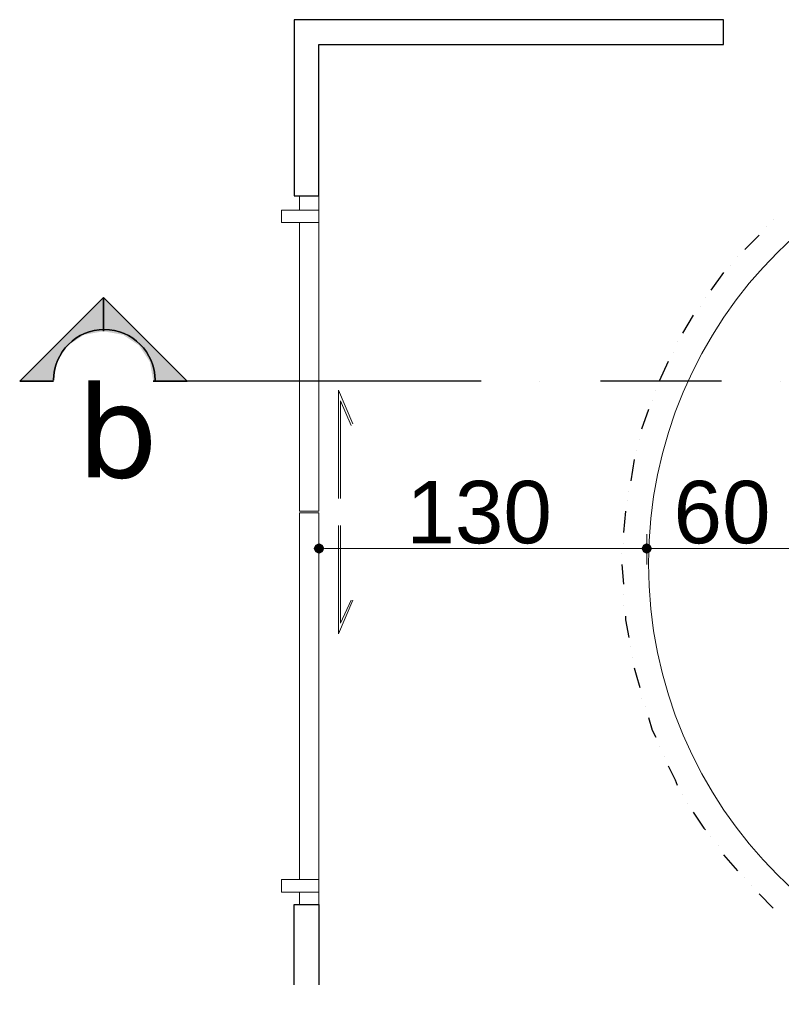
# Model space of a CAD drawing. Header units: metres. Extents: x 5.7 to 89.8, y 4 to 63.5.
# Tile 42 of 72: x 31.4 to 35.5, y 51 to 56.3. Entities that reach past the tile are written whole.
import ezdxf

# ---------------------------------------------------------------- set-up
doc = ezdxf.new("R2010")
doc.units = ezdxf.units.M
doc.header["$MEASUREMENT"] = 0
for name, color, linetype in [('PDF11_dim', 7, 'Continuous'), ('PDF11_halozen', 7, 'Continuous'), ('PDF11_saghf kazeb', 7, 'Continuous'), ('PDF11_SECTION', 7, 'Continuous'), ('PDF11_Text', 7, 'Continuous'), ('PDF11_wall', 7, 'Continuous'), ('PDF11_WIN', 7, 'Continuous')]:
    doc.layers.add(name, color=color, linetype=linetype)
doc.styles.add('PDF Arial', font='arial.ttf')
doc.styles.add('PDF Verdana', font='verdana.ttf')

msp = doc.modelspace()

# ---------------------------------------------------------------- linework, layer by layer
at = {"layer": 'PDF11_dim', "lineweight": 20}
for points in [[(32.9804, 53.4981), (32.9804, 53.3344)], [(34.7526, 53.3344), (34.7526, 53.4211), (34.7526, 53.4981)], [(34.7237, 53.4211), (34.6948, 53.4211), (33.0382, 53.4211), (33.0093, 53.4211)], [(35.5423, 53.4211), (35.5134, 53.4211), (34.8104, 53.4211), (34.7815, 53.4211)]]:
    msp.add_lwpolyline(points, dxfattribs=at)
at = {"layer": 'PDF11_dim', "transparency": 33554559}
for points in [[(32.9612, 53.4403), (32.9804, 53.4211), (32.9515, 53.4211)], [(32.9515, 53.4211), (32.9612, 53.4018), (32.9804, 53.4211)], [(32.9804, 53.4499), (32.9612, 53.4403), (32.9804, 53.4211)], [(32.9612, 53.4018), (32.9804, 53.4211), (32.9804, 53.3922)], [(32.9804, 53.4211), (32.9997, 53.4403), (32.9804, 53.4499)], [(33.0093, 53.4211), (32.9804, 53.4211), (32.9997, 53.4403)], [(32.9804, 53.4211), (32.9804, 53.3922), (32.9997, 53.4018)], [(32.9997, 53.4018), (33.0093, 53.4211), (32.9804, 53.4211)], [(34.7333, 53.4403), (34.7237, 53.4211), (34.7526, 53.4211)], [(34.7333, 53.4403), (34.7526, 53.4211), (34.7237, 53.4211)], [(34.7237, 53.4211), (34.7526, 53.4211), (34.7333, 53.4018)], [(34.7237, 53.4211), (34.7333, 53.4018), (34.7526, 53.4211)], [(34.7526, 53.4211), (34.7526, 53.4499), (34.7333, 53.4403)], [(34.7526, 53.4499), (34.7333, 53.4403), (34.7526, 53.4211)], [(34.7526, 53.4211), (34.7333, 53.4018), (34.7526, 53.3922)], [(34.7333, 53.4018), (34.7526, 53.4211), (34.7526, 53.3922)], [(34.7718, 53.4403), (34.7526, 53.4211), (34.7526, 53.4499)], [(34.7526, 53.4211), (34.7718, 53.4403), (34.7526, 53.4499)], [(34.7815, 53.4211), (34.7718, 53.4403), (34.7526, 53.4211)], [(34.7815, 53.4211), (34.7526, 53.4211), (34.7718, 53.4403)], [(34.7526, 53.3922), (34.7718, 53.4018), (34.7526, 53.4211)], [(34.7718, 53.4018), (34.7526, 53.4211), (34.7815, 53.4211)], [(34.7526, 53.4211), (34.7526, 53.3922), (34.7718, 53.4018)], [(34.7718, 53.4018), (34.7815, 53.4211), (34.7526, 53.4211)]]:
    msp.add_solid(points, dxfattribs=at)
at = {"layer": 'PDF11_halozen', "lineweight": 25}
for points in [[(35.4364, 55.2028), (35.4364, 55.2028)], [(35.3979, 55.1643), (35.3979, 55.1643)], [(35.3593, 55.1161), (35.2823, 55.0391)], [(35.2438, 55.0006), (35.2438, 55.0006)], [(35.1667, 54.9139), (35.0993, 54.8176)], [(35.2052, 54.9524), (35.2052, 54.9524)], [(35.0704, 54.7791), (35.0704, 54.7791)], [(35.0415, 54.7309), (35.0415, 54.7309)], [(35.003, 54.6827), (34.9452, 54.5864)], [(34.9163, 54.5383), (34.9163, 54.5383)], [(34.8682, 54.4323), (34.82, 54.3264)], [(34.897, 54.4805), (34.897, 54.4805)], [(34.8007, 54.2782), (34.8007, 54.2782)], [(34.7815, 54.2204), (34.7815, 54.2204)], [(34.7622, 54.1723), (34.7237, 54.0663)], [(34.7141, 54.0086), (34.7141, 54.0086)], [(34.6852, 53.9026), (34.6659, 53.787)], [(34.6948, 53.9508), (34.6948, 53.9508)], [(34.6563, 53.7293), (34.6563, 53.7293)], [(34.6466, 53.6811), (34.6466, 53.6811)], [(34.637, 53.6233), (34.6274, 53.5077)], [(34.6274, 53.4499), (34.6274, 53.4499)], [(34.6177, 53.3922), (34.6177, 53.3922)], [(34.6177, 53.3344), (34.6274, 53.2284)], [(34.6274, 53.1706), (34.6274, 53.1706)], [(34.6274, 53.1129), (34.6274, 53.1129)], [(34.637, 53.0551), (34.637, 53.0358), (34.6563, 52.9395)], [(34.6659, 52.8913), (34.6659, 52.8913)], [(34.6755, 52.8336), (34.6755, 52.8336)], [(34.6852, 52.7758), (34.6948, 52.7372), (34.7141, 52.6698)], [(34.7237, 52.612), (34.7237, 52.612)], [(34.7429, 52.5639), (34.7429, 52.5639)], [(34.7622, 52.5061), (34.7815, 52.4387), (34.8007, 52.4001)], [(34.82, 52.352), (34.82, 52.352)], [(34.8489, 52.2942), (34.8489, 52.2942)], [(34.8682, 52.246), (34.9067, 52.169), (34.9163, 52.1401)], [(34.9452, 52.092), (34.9452, 52.092)], [(34.9741, 52.0438), (34.9741, 52.0438)], [(35.003, 51.9956), (35.0608, 51.909), (35.0704, 51.8993)], [(35.0993, 51.8608), (35.0993, 51.8608)], [(35.1378, 51.8126), (35.1378, 51.8126)], [(35.1667, 51.7645), (35.2438, 51.6778)], [(35.2823, 51.6393), (35.2823, 51.6393)], [(35.3208, 51.6008), (35.3208, 51.6008)], [(35.3593, 51.5526), (35.4364, 51.4756)]]:
    msp.add_lwpolyline(points, dxfattribs=at)
at = {"layer": 'PDF11_saghf kazeb', "lineweight": 18}
msp.add_circle((37.1459, 53.3392), 2.3837, dxfattribs=at)
at = {"layer": 'PDF11_SECTION', "lineweight": 30}
for points in [[(33.8569, 54.3264), (33.0479, 54.3264), (32.0847, 54.3264), (32.2677, 54.3264), (31.8151, 54.7791), (31.3624, 54.3264), (31.5454, 54.3264), (31.3624, 54.3264), (31.8151, 54.7791), (32.2677, 54.3264), (32.0847, 54.3264)], [(34.1747, 54.3264), (34.1747, 54.3264)], [(35.1571, 54.3264), (34.5022, 54.3264)], [(35.4749, 54.3264), (35.4749, 54.3264)]]:
    msp.add_lwpolyline(points, dxfattribs=at)
msp.add_lwpolyline([(31.8151, 54.5961), (31.8151, 54.7791)], close=True, dxfattribs=at)
msp.add_lwpolyline([(32.0944, 54.3312, 0.999952), (31.5454, 54.3312, -0.999952)], format="xyb", close=True, dxfattribs=at)
at = {"layer": 'PDF11_SECTION', "transparency": 33554559}
for points in [[(31.8151, 54.7791), (31.6321, 54.5961), (31.8151, 54.5961)], [(31.8151, 54.7791), (31.6321, 54.5961), (31.8151, 54.5961)], [(31.8151, 54.7791), (31.8151, 54.5961), (31.9981, 54.5961)], [(31.6128, 54.5768), (31.7091, 54.5768), (31.6321, 54.5961)], [(31.6128, 54.5768), (31.7091, 54.5768), (31.6321, 54.5961)], [(31.7091, 54.5768), (31.6321, 54.5961), (31.8151, 54.5961)], [(31.7091, 54.5768), (31.6321, 54.5961), (31.8151, 54.5961)], [(31.921, 54.5768), (32.0173, 54.5768), (31.8151, 54.5961)], [(32.0173, 54.5768), (31.8151, 54.5961), (31.9981, 54.5961)], [(31.555, 54.519), (31.6224, 54.519), (31.6128, 54.5768)], [(31.555, 54.519), (31.6224, 54.519), (31.6128, 54.5768)], [(31.6224, 54.519), (31.6128, 54.5768), (31.7091, 54.5768)], [(31.6224, 54.519), (31.6128, 54.5768), (31.7091, 54.5768)], [(32.0077, 54.519), (32.0751, 54.519), (31.921, 54.5768)], [(32.0751, 54.519), (31.921, 54.5768), (32.0173, 54.5768)], [(31.4683, 54.4323), (31.5647, 54.4323), (31.555, 54.519)], [(31.4683, 54.4323), (31.5647, 54.4323), (31.555, 54.519)], [(31.5647, 54.4323), (31.555, 54.519), (31.6224, 54.519)], [(31.5647, 54.4323), (31.555, 54.519), (31.6224, 54.519)], [(32.0655, 54.4323), (32.1618, 54.4323), (32.0077, 54.519)], [(32.1618, 54.4323), (32.0077, 54.519), (32.0751, 54.519)], [(31.3624, 54.3264), (31.5454, 54.3264), (31.4683, 54.4323)], [(31.3624, 54.3264), (31.5454, 54.3264), (31.4683, 54.4323)], [(31.5454, 54.3264), (31.4683, 54.4323), (31.5647, 54.4323)], [(31.5454, 54.3264), (31.4683, 54.4323), (31.5647, 54.4323)], [(32.0847, 54.3264), (32.2677, 54.3264), (32.0655, 54.4323)], [(32.2677, 54.3264), (32.0655, 54.4323), (32.1618, 54.4323)]]:
    msp.add_solid(points, dxfattribs=at)
at = {"layer": 'PDF11_wall', "lineweight": 30}
msp.add_lwpolyline([(32.9804, 55.328), (32.9804, 56.1467), (35.1667, 56.1467), (35.1667, 56.2815), (32.8456, 56.2815), (32.8456, 55.328)], close=True, dxfattribs=at)
msp.add_lwpolyline([(32.8456, 51.0614), (32.8456, 51.4948), (32.9804, 51.4948), (32.9804, 51.0614)], dxfattribs=at)
at = {"layer": 'PDF11_WIN', "lineweight": 18}
for points in [[(32.9804, 55.251), (32.9804, 55.328), (32.8745, 55.328), (32.8745, 55.251)], [(32.7782, 55.251), (32.7782, 55.1836), (32.9804, 55.1836), (32.9804, 55.251)], [(32.7782, 51.5622), (32.7782, 51.6297), (32.9804, 51.6297), (32.9804, 51.5622)], [(32.9804, 51.4948), (32.9804, 51.5622), (32.8745, 51.5622), (32.8745, 51.4948)]]:
    msp.add_lwpolyline(points, close=True, dxfattribs=at)
for points in [[(32.9804, 55.251), (32.9804, 53.6233), (32.8745, 53.6233), (32.8745, 55.1836)], [(33.1634, 54.0952), (33.0864, 54.2782), (33.0864, 53.6907)], [(33.1538, 54.0856), (33.096, 54.2204), (33.096, 53.6907)], [(32.8745, 51.6297), (32.8745, 53.6137), (32.9804, 53.6137), (32.9804, 51.6297)], [(33.1634, 53.1418), (33.0864, 52.9588), (33.0864, 53.5463)], [(33.1538, 53.1418), (33.096, 53.0165), (33.096, 53.5463)]]:
    msp.add_lwpolyline(points, dxfattribs=at)

# ---------------------------------------------------------------- texts
at = {"layer": 'PDF11_Text', "attachment_point": 7}
for s, insert, char_height, style in [('b', (31.6706, 53.7959), 0.5042, 'PDF Verdana'), ('130', (33.4524, 53.4443), 0.33782, 'PDF Arial'), ('60', (34.897, 53.4443), 0.33782, 'PDF Arial')]:
    msp.add_mtext(s, dxfattribs=dict(at, insert=insert, char_height=char_height, style=style))

doc.saveas('drawing.dxf')
